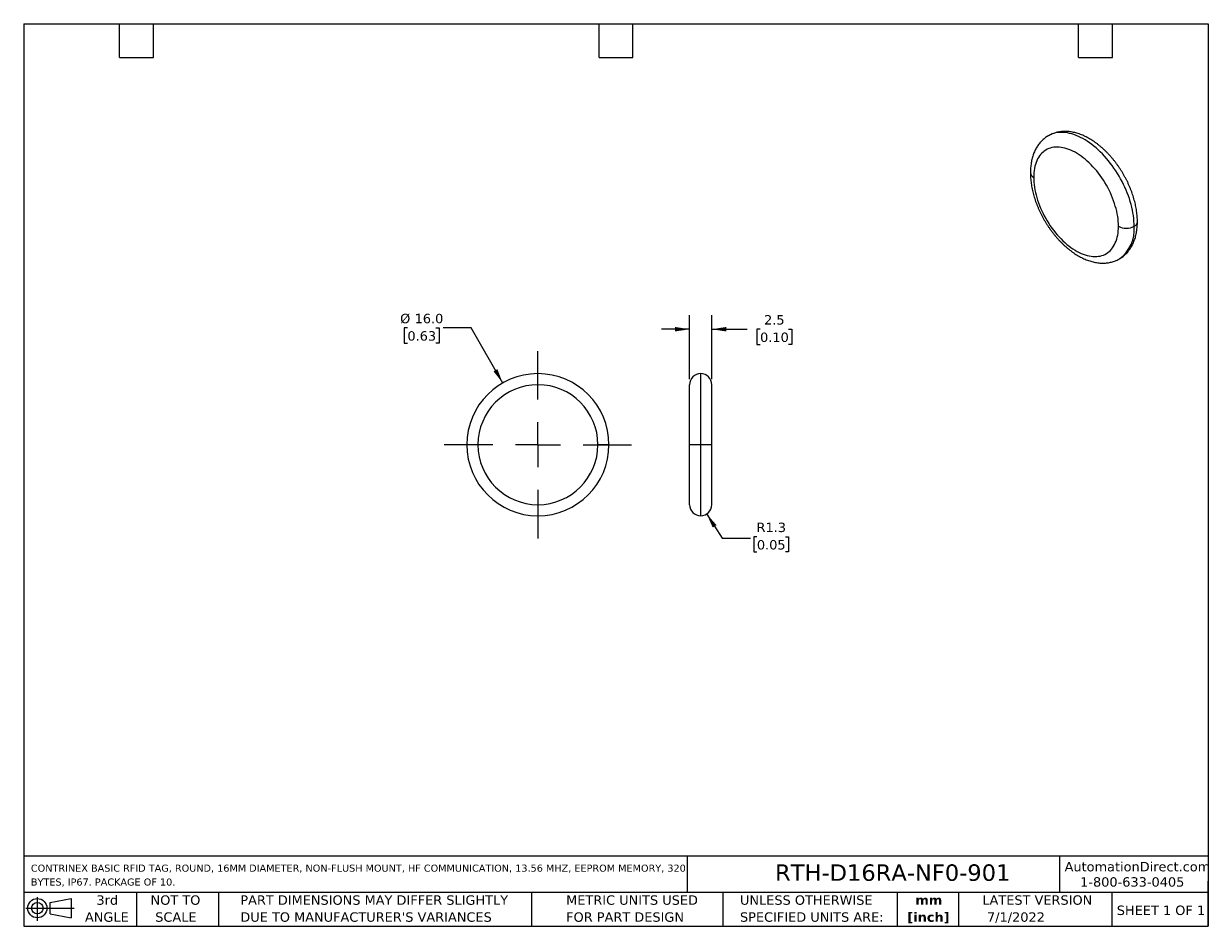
# Model space of a CAD drawing. Header units: millimetres. Extents: x 3 to 137, y 3 to 105.
import ezdxf

# ---------------------------------------------------------------- set-up
doc = ezdxf.new("R2010")
doc.units = ezdxf.units.MM
doc.header["$LTSCALE"] = 0.5
doc.linetypes.add('SLD-Center', pattern=[19.05, 15.24, -1.27, 1.27, -1.27])
doc.linetypes.add('SLD-Solid', pattern=[0])
doc.layers.add('CENTER', color=40, linetype='SLD-Center')
doc.layers.add('DIMENSIONS', color=140, linetype='SLD-Solid', lineweight=25)
doc.layers.add('TEXT', color=140, linetype='SLD-Solid', lineweight=25)
doc.styles.add('SLDTEXTSTYLE0', font='VERDANA.TTF')
doc.styles.add('SLDTEXTSTYLE1', font='VERDANAB.TTF')
doc.dimstyles.new('SLDDIMSTYLE0', dxfattribs={"dimtxt": 1.079004, "dimasz": 1.651, "dimexe": 0, "dimexo": 0.0625, "dimgap": 0.269751, "dimtad": 0, "dimtih": 1, "dimtoh": 1, "dimrnd": 1e-09, "dimzin": 4, "dimdsep": 46, "dimtxsty": 'SLDTEXTSTYLE0', "dimsah": 1, "dimcen": 0, "dimadec": 0, "dimazin": 1, "dimtfac": 1, "dimtofl": 0, "dimtmove": 0, "dimatfit": 3, "dimfxl": 0, "dimfrac": 2, "dimtolj": 1, "dimtzin": 12, "dimarcsym": 0})
doc.dimstyles.new('SLDDIMSTYLE1', dxfattribs={"dimtxt": 1.079004, "dimasz": 1.651, "dimexe": 0, "dimexo": 0.0625, "dimgap": 0.269751, "dimtad": 0, "dimtih": 1, "dimtoh": 1, "dimrnd": 1e-09, "dimzin": 12, "dimdsep": 46, "dimtxsty": 'SLDTEXTSTYLE0', "dimsah": 1, "dimcen": 0.09, "dimadec": 0, "dimazin": 3, "dimtfac": 1, "dimtmove": 0, "dimatfit": 0, "dimfxl": 0, "dimfrac": 2, "dimtolj": 1, "dimtzin": 12, "dimarcsym": 0})
doc.dimstyles.new('SLDDIMSTYLE2', dxfattribs={"dimtxt": 1.079004, "dimasz": 1.651, "dimexe": 0, "dimexo": 0.0625, "dimgap": 0.269751, "dimtad": 0, "dimtih": 1, "dimtoh": 1, "dimrnd": 1e-09, "dimzin": 12, "dimdsep": 46, "dimtxsty": 'SLDTEXTSTYLE0', "dimsah": 1, "dimcen": 0, "dimadec": 0, "dimazin": 3, "dimtfac": 1, "dimtofl": 0, "dimtmove": 0, "dimatfit": 3, "dimfxl": 0, "dimfrac": 2, "dimtolj": 1, "dimtzin": 12, "dimarcsym": 0})

# ---------------------------------------------------------------- blocks, each defined once
blk = doc.blocks.new('Block11')
at = {"color": 7, "linetype": 'SLD-Solid', "lineweight": 18}
for p, q in [((0, 1.44), (5.44, 1.44)), ((1.29, 2.66), (1.29, 0)), ((2.74, 2.08), (5.09, 2.52)), ((2.74, 0.8), (2.74, 2.08)), ((5.09, 2.52), (5.09, 0.37)), ((2.74, 0.8), (5.09, 0.37))]:
    blk.add_line(p, q, dxfattribs=at)
for radius in [1.08, 0.643]:
    blk.add_circle((1.29, 1.44), radius, dxfattribs=at)
blk = doc.blocks.new('Block12')
at = {"color": 7, "linetype": 'Continuous'}
blk.add_blockref('Block11', (0, 0), dxfattribs=at)
blk = doc.blocks.new('SW_NOTE_0')
at = {"layer": 'TEXT', "color": 0, "attachment_point": 1, "style": 'SLDTEXTSTYLE0'}
for s, insert, char_height in [('CONTRINEX BASIC RFID TAG, ROUND, 16MM DIAMETER, NON-FLUSH MOUNT, HF COMMUNICATION, 13.56 MHZ, EEPROM MEMORY, 320 ', (0, 1.01), 0.79375), ('BYTES, IP67. PACKAGE OF 10.', (0, -0.55), 0.7937)]:
    blk.add_mtext(s, dxfattribs=dict(at, insert=insert, char_height=char_height))
blk = doc.blocks.new('SW_NOTE_0_1')
at = {"layer": 'TEXT', "color": 0, "char_height": 1.058, "attachment_point": 2, "style": 'SLDTEXTSTYLE1'}
for s, insert in [('mm', (1.42, 1.34)), ('[inch]', (1.38, -0.57))]:
    blk.add_mtext(s, dxfattribs=dict(at, insert=insert))
blk = doc.blocks.new('SW_NOTE_0_2')
at = {"layer": 'TEXT', "color": 0, "char_height": 1.0583, "attachment_point": 1, "style": 'SLDTEXTSTYLE0'}
for s, insert in [('UNLESS OTHERWISE ', (0, 1.34)), ('SPECIFIED UNITS ARE:', (0, -0.57))]:
    blk.add_mtext(s, dxfattribs=dict(at, insert=insert))
blk = doc.blocks.new('SW_NOTE_0_3')
at = {"layer": 'TEXT', "color": 0, "char_height": 1.0583, "attachment_point": 1, "style": 'SLDTEXTSTYLE0'}
for s, insert in [('PART DIMENSIONS MAY DIFFER SLIGHTLY ', (0, 1.34)), ("DUE TO MANUFACTURER'S VARIANCES", (0, -0.57))]:
    blk.add_mtext(s, dxfattribs=dict(at, insert=insert))
blk = doc.blocks.new('SW_NOTE_0_4')
at = {"layer": 'TEXT', "color": 0, "char_height": 1.058, "attachment_point": 2, "style": 'SLDTEXTSTYLE0'}
for s, insert in [('NOT TO', (2.63, 1.34)), ('SCALE', (2.68, -0.57))]:
    blk.add_mtext(s, dxfattribs=dict(at, insert=insert))
blk = doc.blocks.new('SW_NOTE_0_5')
at = {"layer": 'TEXT', "color": 0, "char_height": 1.058, "attachment_point": 2, "style": 'SLDTEXTSTYLE0'}
for s, insert in [('3rd', (1.16, 1.34)), ('ANGLE', (1.11, -0.57))]:
    blk.add_mtext(s, dxfattribs=dict(at, insert=insert))
blk = doc.blocks.new('SW_NOTE_0_6')
at = {"layer": 'TEXT', "color": 0, "char_height": 1.0583, "attachment_point": 1, "style": 'SLDTEXTSTYLE0'}
for s, insert in [('METRIC UNITS USED ', (0, 1.34)), ('FOR PART DESIGN', (0, -0.57))]:
    blk.add_mtext(s, dxfattribs=dict(at, insert=insert))
blk = doc.blocks.new('_D')
at = {"layer": 'DIMENSIONS'}
for p, q in [((46.37, 70.53), (46, 70.53)), ((46, 70.53), (46, 68.81)), ((49.57, 70.53), (49.93, 70.53)), ((49.93, 70.53), (49.93, 68.81)), ((53.56, 70.53), (50.39, 70.53)), ((57.1, 64.33), (53.56, 70.53)), ((46, 68.81), (46.37, 68.81)), ((49.93, 68.81), (49.57, 68.81))]:
    blk.add_line(p, q, dxfattribs=at)
blk.add_solid([(57.1, 64.33), (56.5, 65.89), (56.06, 65.64)], dxfattribs=at)
at = {"layer": 'DIMENSIONS', "char_height": 1.058, "attachment_point": 1, "style": 'SLDTEXTSTYLE0'}
for s, insert in [('%%c', (45.55, 72.12)), ('16.0', (47.18, 72.12)), ('0.63', (46.37, 70.16))]:
    blk.add_mtext(s, dxfattribs=dict(at, insert=insert))
blk = doc.blocks.new('SW_CENTERMARKSYMBOL_0')
at = {"layer": 'CENTER', "color": 0}
for p, q in [((0, 5.08), (0, 10.54)), ((0, 0), (0, 2.54)), ((-5.08, 0), (-10.54, 0)), ((0, 0), (-2.54, 0)), ((0, 0), (0, -2.54)), ((0, 0), (2.54, 0)), ((5.08, 0), (10.54, 0)), ((0, -5.08), (0, -10.54))]:
    blk.add_line(p, q, dxfattribs=at)
blk = doc.blocks.new('_D_1')
at = {"layer": 'DIMENSIONS'}
for p, q in [((78.13, 64.77), (78.13, 71.97)), ((80.63, 64.77), (80.63, 71.97)), ((78.13, 70.38), (74.96, 70.38)), ((80.63, 70.38), (84.61, 70.38)), ((86.07, 70.38), (85.71, 70.38)), ((85.71, 70.38), (85.71, 68.67)), ((89.28, 70.38), (89.64, 70.38)), ((89.64, 70.38), (89.64, 68.67)), ((85.71, 68.67), (86.07, 68.67)), ((89.64, 68.67), (89.28, 68.67))]:
    blk.add_line(p, q, dxfattribs=at)
for points in [[(78.13, 70.38), (76.48, 70.64), (76.48, 70.13)], [(80.63, 70.38), (82.28, 70.13), (82.28, 70.64)]]:
    blk.add_solid(points, dxfattribs=at)
at = {"layer": 'DIMENSIONS', "char_height": 1.058, "attachment_point": 1, "style": 'SLDTEXTSTYLE0'}
for s, insert in [('2.5', (86.52, 71.97)), ('0.10', (86.07, 70.01))]:
    blk.add_mtext(s, dxfattribs=dict(at, insert=insert))
blk = doc.blocks.new('_D_2')
at = {"layer": 'DIMENSIONS'}
for p, q in [((80.06, 49.58), (81.81, 46.87)), ((81.81, 46.87), (84.98, 46.87)), ((85.71, 47.02), (85.35, 47.02)), ((85.35, 47.02), (85.35, 45.31)), ((88.92, 47.02), (89.28, 47.02)), ((89.28, 47.02), (89.28, 45.31)), ((85.35, 45.31), (85.71, 45.31)), ((89.28, 45.31), (88.92, 45.31))]:
    blk.add_line(p, q, dxfattribs=at)
blk.add_solid([(80.06, 49.58), (80.74, 48.06), (81.17, 48.33)], dxfattribs=at)
at = {"layer": 'DIMENSIONS', "char_height": 1.058, "attachment_point": 1, "style": 'SLDTEXTSTYLE0'}
for s, insert in [('R1.3', (85.67, 48.61)), ('0.05', (85.71, 46.65))]:
    blk.add_mtext(s, dxfattribs=dict(at, insert=insert))

msp = doc.modelspace()

# ---------------------------------------------------------------- linework, layer by layer
for p, q in [((79.383, 57.384), (79.383, 65.384)), ((78.133, 57.384), (78.133, 64.134)), ((80.633, 57.384), (80.633, 64.134)), ((54.311, 57.384), (53.061, 57.384)), ((69.061, 57.384), (67.811, 57.384)), ((79.383, 57.384), (78.133, 57.384)), ((78.133, 50.634), (78.133, 57.384)), ((80.633, 57.384), (79.383, 57.384)), ((79.383, 49.384), (79.383, 57.384)), ((80.633, 50.634), (80.633, 57.384))]:
    msp.add_line(p, q)
at = {"flags": 128}
for points in [[(128.18, 81.97), (128.174, 82.262), (128.157, 82.56), (128.13, 82.863), (128.091, 83.171), (128.042, 83.483), (127.981, 83.798), (127.91, 84.116), (127.829, 84.437), (127.737, 84.759), (127.635, 85.081), (127.523, 85.404), (127.401, 85.727), (127.269, 86.049), (127.128, 86.369), (126.979, 86.687), (126.82, 87.002), (126.653, 87.314), (126.478, 87.622), (126.295, 87.925), (126.105, 88.223), (125.908, 88.514), (125.704, 88.8), (125.494, 89.078), (125.279, 89.349), (125.057, 89.612), (124.831, 89.866), (124.6, 90.112), (124.366, 90.347), (124.127, 90.573), (123.886, 90.788), (123.642, 90.993), (123.395, 91.186), (123.147, 91.367), (122.898, 91.537), (122.648, 91.694), (122.398, 91.838), (122.148, 91.97), (121.898, 92.088), (121.65, 92.193), (121.404, 92.285), (121.16, 92.362), (120.918, 92.426), (120.68, 92.475), (120.445, 92.511), (120.214, 92.532), (119.988, 92.539), (119.767, 92.531), (119.551, 92.509), (119.341, 92.473), (119.137, 92.423), (118.94, 92.359), (118.75, 92.281), (118.567, 92.189), (118.523, 92.164)], [(126.412, 81.97), (126.406, 82.239), (126.39, 82.515), (126.362, 82.795), (126.323, 83.08), (126.273, 83.369), (126.213, 83.661), (126.141, 83.955), (126.059, 84.252), (125.967, 84.549), (125.865, 84.847), (125.753, 85.144), (125.631, 85.441), (125.5, 85.736), (125.36, 86.028), (125.211, 86.318), (125.054, 86.603), (124.889, 86.885), (124.717, 87.161), (124.537, 87.432), (124.35, 87.696), (124.157, 87.953), (123.958, 88.203), (123.754, 88.445), (123.545, 88.678), (123.331, 88.902), (123.114, 89.116), (122.893, 89.319), (122.669, 89.512), (122.442, 89.694), (122.214, 89.865), (121.985, 90.023), (121.754, 90.169), (121.523, 90.302), (121.293, 90.422), (121.064, 90.529), (120.835, 90.622), (120.609, 90.702), (120.385, 90.767), (120.164, 90.819), (119.946, 90.856), (119.733, 90.879), (119.523, 90.887), (119.319, 90.881), (119.12, 90.861), (118.927, 90.826), (118.741, 90.778), (118.561, 90.715), (118.388, 90.638), (118.223, 90.547), (118.066, 90.443), (117.917, 90.325), (117.777, 90.194), (117.646, 90.05), (117.525, 89.894), (117.413, 89.726), (117.31, 89.547), (117.218, 89.356), (117.136, 89.154), (117.065, 88.942), (117.005, 88.72), (116.955, 88.488), (116.916, 88.248), (116.888, 88), (116.871, 87.744), (116.866, 87.481)], [(116.866, 87.481), (116.871, 87.211), (116.888, 86.936), (116.916, 86.655), (116.955, 86.37), (117.005, 86.081), (117.065, 85.789), (117.136, 85.495), (117.218, 85.199), (117.31, 84.901), (117.413, 84.604), (117.525, 84.306), (117.646, 84.01), (117.777, 83.715), (117.917, 83.422), (118.066, 83.133), (118.223, 82.847), (118.388, 82.566), (118.561, 82.289), (118.741, 82.019), (118.927, 81.754), (119.12, 81.497), (119.319, 81.247), (119.523, 81.006), (119.733, 80.773), (119.946, 80.549), (120.164, 80.335), (120.385, 80.131), (120.609, 79.938), (120.835, 79.756), (121.064, 79.586), (121.293, 79.428), (121.523, 79.282), (121.754, 79.149), (121.985, 79.028), (122.214, 78.922), (122.442, 78.828), (122.669, 78.749), (122.893, 78.683), (123.114, 78.632), (123.331, 78.595), (123.545, 78.572), (123.754, 78.563), (123.958, 78.569), (124.157, 78.589), (124.35, 78.624), (124.537, 78.673), (124.717, 78.736), (124.889, 78.813), (125.054, 78.903), (125.211, 79.008), (125.36, 79.126), (125.5, 79.256), (125.631, 79.4), (125.753, 79.556), (125.865, 79.724), (125.967, 79.904), (126.059, 80.095), (126.141, 80.297), (126.213, 80.509), (126.273, 80.731), (126.323, 80.962), (126.362, 81.202), (126.39, 81.451), (126.406, 81.707), (126.412, 81.97)]]:
    msp.add_lwpolyline(points, dxfattribs=at)
for centre, radius, start, end in [((117.112, 88.043), 0.614, 184.91819, 246.40094), ((127.296, 83.665), 1.911, 242.45764, 297.54236), ((124.178, 81.574), 4.021, 305.6666, 5.65081), ((127.904, 82.554), 0.646, 295.27349, 353.40637), ((61.061, 57.384), 8, 0, 180), ((79.383, 64.134), 1.25, 90, 180), ((79.383, 64.134), 1.25, 0, 90), ((61.061, 57.384), 6.75, 0, 180), ((61.061, 57.384), 8, 180, 0), ((61.061, 57.384), 6.75, 180, 0), ((79.383, 50.634), 1.25, 180, 270), ((79.383, 50.634), 1.25, 270, 0)]:
    msp.add_arc(centre, radius, start, end)
for points, knots in [([(118.523, 92.163), (118.511, 92.156), (118.434, 92.114), (118.299, 92.025), (118.119, 91.895), (117.948, 91.752), (117.785, 91.599), (117.631, 91.435), (117.485, 91.26), (117.349, 91.075), (117.222, 90.879), (117.104, 90.673), (116.995, 90.457), (116.897, 90.231), (116.809, 89.996), (116.732, 89.751), (116.665, 89.498), (116.61, 89.237), (116.565, 88.968), (116.532, 88.693), (116.51, 88.411), (116.501, 88.176), (116.5, 88.035), (116.5, 87.991)], [0, 0, 0, 0, 0.0091151, 0.057086, 0.1050356, 0.1530496, 0.2012216, 0.2496411, 0.2983912, 0.3475462, 0.3971689, 0.4473082, 0.4979959, 0.5492455, 0.6010505, 0.6533848, 0.7062049, 0.759453, 0.8130618, 0.8669597, 0.9210756, 0.9753429, 1, 1, 1, 1]), ([(128.546, 82.48), (128.545, 82.533), (128.544, 82.683), (128.534, 82.935), (128.512, 83.235), (128.478, 83.538), (128.434, 83.843), (128.379, 84.151), (128.314, 84.459), (128.239, 84.769), (128.155, 85.079), (128.06, 85.388), (127.956, 85.698), (127.843, 86.006), (127.721, 86.312), (127.59, 86.617), (127.451, 86.919), (127.303, 87.218), (127.147, 87.514), (126.984, 87.806), (126.813, 88.093), (126.635, 88.376), (126.45, 88.654), (126.258, 88.926), (126.06, 89.191), (125.856, 89.451), (125.646, 89.703), (125.43, 89.948), (125.21, 90.184), (124.984, 90.413), (124.753, 90.633), (124.519, 90.844), (124.28, 91.045), (124.037, 91.237), (123.791, 91.418), (123.542, 91.589), (123.29, 91.748), (123.035, 91.896), (122.779, 92.031), (122.521, 92.154), (122.262, 92.265), (122.002, 92.362), (121.743, 92.445), (121.485, 92.514), (121.228, 92.57), (120.973, 92.61), (120.722, 92.637), (120.473, 92.649), (120.23, 92.647), (119.991, 92.631), (119.757, 92.6), (119.528, 92.557), (119.306, 92.5), (119.091, 92.43), (118.882, 92.347), (118.692, 92.259), (118.575, 92.192), (118.523, 92.163)], [0, 0, 0, 0, 0.0101567, 0.0289599, 0.0477479, 0.0665236, 0.0852801, 0.1040129, 0.1227195, 0.1413987, 0.1600508, 0.1786768, 0.1972784, 0.2158579, 0.234418, 0.2529614, 0.2714914, 0.290011, 0.3085235, 0.3270324, 0.3455411, 0.3640523, 0.382569, 0.4010945, 0.4196324, 0.438186, 0.4567587, 0.4753537, 0.4939741, 0.5126229, 0.5313024, 0.5500148, 0.5687616, 0.5875432, 0.606359, 0.6252068, 0.6440826, 0.6629797, 0.6818886, 0.7007915, 0.7196706, 0.7385047, 0.7572689, 0.7759364, 0.7944794, 0.8128715, 0.8310893, 0.8491149, 0.866937, 0.8845516, 0.9019626, 0.9191811, 0.9362244, 0.9531149, 0.9698791, 0.9865465, 1, 1, 1, 1]), ([(116.5, 87.991), (116.5, 87.938), (116.501, 87.788), (116.511, 87.536), (116.534, 87.236), (116.567, 86.933), (116.611, 86.628), (116.666, 86.32), (116.731, 86.012), (116.806, 85.702), (116.891, 85.392), (116.985, 85.082), (117.089, 84.773), (117.202, 84.465), (117.325, 84.159), (117.455, 83.854), (117.595, 83.552), (117.742, 83.253), (117.898, 82.957), (118.061, 82.665), (118.232, 82.377), (118.41, 82.095), (118.595, 81.817), (118.787, 81.545), (118.985, 81.28), (119.189, 81.02), (119.399, 80.768), (119.615, 80.523), (119.836, 80.286), (120.062, 80.058), (120.292, 79.838), (120.527, 79.627), (120.766, 79.425), (121.008, 79.234), (121.255, 79.053), (121.504, 78.882), (121.756, 78.723), (122.01, 78.575), (122.267, 78.44), (122.525, 78.317), (122.784, 78.206), (123.043, 78.109), (123.302, 78.026), (123.561, 77.957), (123.818, 77.901), (124.072, 77.861), (124.324, 77.834), (124.572, 77.822), (124.816, 77.824), (125.055, 77.84), (125.289, 77.87), (125.517, 77.914), (125.739, 77.971), (125.955, 78.041), (126.163, 78.124), (126.353, 78.212), (126.47, 78.279), (126.522, 78.308)], [0, 0, 0, 0, 0.0101567, 0.0289599, 0.0477479, 0.0665236, 0.0852801, 0.1040129, 0.1227195, 0.1413987, 0.1600508, 0.1786767, 0.1972784, 0.2158579, 0.2344179, 0.2529614, 0.2714913, 0.2900109, 0.3085235, 0.3270324, 0.345541, 0.3640523, 0.3825689, 0.4010945, 0.4196324, 0.438186, 0.4567587, 0.4753537, 0.4939741, 0.5126228, 0.5313023, 0.5500148, 0.5687615, 0.5875431, 0.6063589, 0.6252067, 0.6440825, 0.6629796, 0.6818885, 0.7007914, 0.7196706, 0.7385046, 0.7572688, 0.7759363, 0.7944793, 0.8128714, 0.8310893, 0.8491149, 0.8669369, 0.8845515, 0.9019625, 0.919181, 0.9362243, 0.9531148, 0.969879, 0.9865463, 1, 1, 1, 1]), ([(126.522, 78.308), (126.535, 78.315), (126.612, 78.357), (126.747, 78.446), (126.926, 78.576), (127.097, 78.719), (127.26, 78.872), (127.415, 79.036), (127.56, 79.211), (127.697, 79.396), (127.824, 79.592), (127.942, 79.798), (128.05, 80.014), (128.148, 80.24), (128.236, 80.475), (128.314, 80.72), (128.38, 80.973), (128.436, 81.234), (128.48, 81.503), (128.514, 81.778), (128.536, 82.06), (128.545, 82.295), (128.545, 82.436), (128.546, 82.48)], [0, 0, 0, 0, 0.0091151, 0.057086, 0.1050356, 0.1530496, 0.2012216, 0.2496411, 0.2983912, 0.3475462, 0.3971689, 0.4473082, 0.4979959, 0.5492455, 0.6010505, 0.6533848, 0.7062049, 0.759453, 0.8130618, 0.8669597, 0.9210756, 0.9753429, 1, 1, 1, 1])]:
    msp.add_open_spline(points, degree=3, knots=knots)
at = {"layer": 'TEXT'}
for p, q in [((3.175, 104.775), (136.525, 104.775)), ((3.175, 104.775), (3.175, 3.175)), ((13.97, 100.965), (13.97, 104.775)), ((17.78, 100.965), (17.78, 104.775)), ((67.945, 100.965), (67.945, 104.775)), ((71.755, 100.965), (71.755, 104.775)), ((121.92, 100.965), (121.92, 104.775)), ((125.73, 100.965), (125.73, 104.775)), ((136.525, 104.775), (136.525, 3.175)), ((13.97, 100.965), (17.78, 100.965)), ((67.945, 100.965), (71.755, 100.965)), ((121.92, 100.965), (125.73, 100.965)), ((136.525, 11.063), (3.175, 11.063)), ((77.879, 11.063), (77.879, 6.985)), ((119.788, 11.063), (119.788, 6.985)), ((136.525, 3.175), (136.525, 8.255)), ((136.525, 6.985), (3.175, 6.985)), ((15.875, 6.985), (15.875, 3.175)), ((25.106, 6.985), (25.106, 3.175)), ((60.323, 6.985), (60.323, 3.175)), ((81.89, 6.985), (81.89, 3.175)), ((101.512, 6.985), (101.512, 3.175)), ((108.406, 6.985), (108.406, 3.175)), ((125.674, 6.985), (125.674, 3.175)), ((3.175, 3.175), (136.525, 3.175))]:
    msp.add_line(p, q, dxfattribs=at)

# ---------------------------------------------------------------- block references
at = {"layer": 'CENTER'}
msp.add_blockref('SW_CENTERMARKSYMBOL_0', (61.061, 57.384), dxfattribs=at)
at = {"layer": 'TEXT'}
for name, p in [('SW_NOTE_0', (3.983, 9.108)), ('SW_NOTE_0_5', (11.424, 5.318)), ('SW_NOTE_0_4', (17.629, 5.318)), ('SW_NOTE_0_3', (27.56, 5.318)), ('SW_NOTE_0_6', (64.239, 5.318)), ('SW_NOTE_0_2', (83.804, 5.318)), ('Block12', (3.419, 3.777)), ('SW_NOTE_0_1', (103.643, 5.316))]:
    msp.add_blockref(name, p, dxfattribs=at)

# ---------------------------------------------------------------- texts
at = {"layer": 'TEXT', "style": 'SLDTEXTSTYLE0'}
for s, insert, char_height, attachment_point in [('RTH-D16RA-NF0-901', (87.751, 10.147), 1.85208, 1), ('AutomationDirect.com', (120.347, 10.418), 1.05833, 1), ('1-800-633-0405', (122.096, 8.698), 1.05833, 1), ('LATEST VERSION', (117.276, 6.662), 1.05833, 2), ('SHEET 1 OF 1', (126.221, 5.506), 1.05833, 1), ('7/1/2022', (114.87, 4.744), 1.0583, 2)]:
    msp.add_mtext(s, dxfattribs=dict(at, insert=insert, char_height=char_height, attachment_point=attachment_point))

# ---------------------------------------------------------------- dimensions: what is measured, and where the dimension line sits
at = {"layer": 'DIMENSIONS'}
dim = msp.add_diameter_dim_2p(p1=(65.025, 50.436), p2=(57.096, 64.333), dimstyle='SLDDIMSTYLE0', dxfattribs=at)
dim.commit()
dim.dimension.update_dxf_attribs({"geometry": '_D', "text_midpoint": (47.969, 70.529), "dimtype": 163})
dim = msp.add_linear_dim(base=(80.633, 70.384), p1=(78.133, 64.134), p2=(80.633, 64.134), dimstyle='SLDDIMSTYLE1', dxfattribs=at)
dim.commit()
dim.dimension.update_dxf_attribs({"geometry": '_D_1', "text_midpoint": (87.674, 70.384), "dimtype": 160})
dim = msp.add_radius_dim(center=(79.383, 50.634), mpoint=(80.061, 49.584), dimstyle='SLDDIMSTYLE2', dxfattribs=at)
dim.commit()
dim.dimension.update_dxf_attribs({"geometry": '_D_2', "text_midpoint": (87.312, 46.873), "dimtype": 164})

doc.saveas('drawing.dxf')
